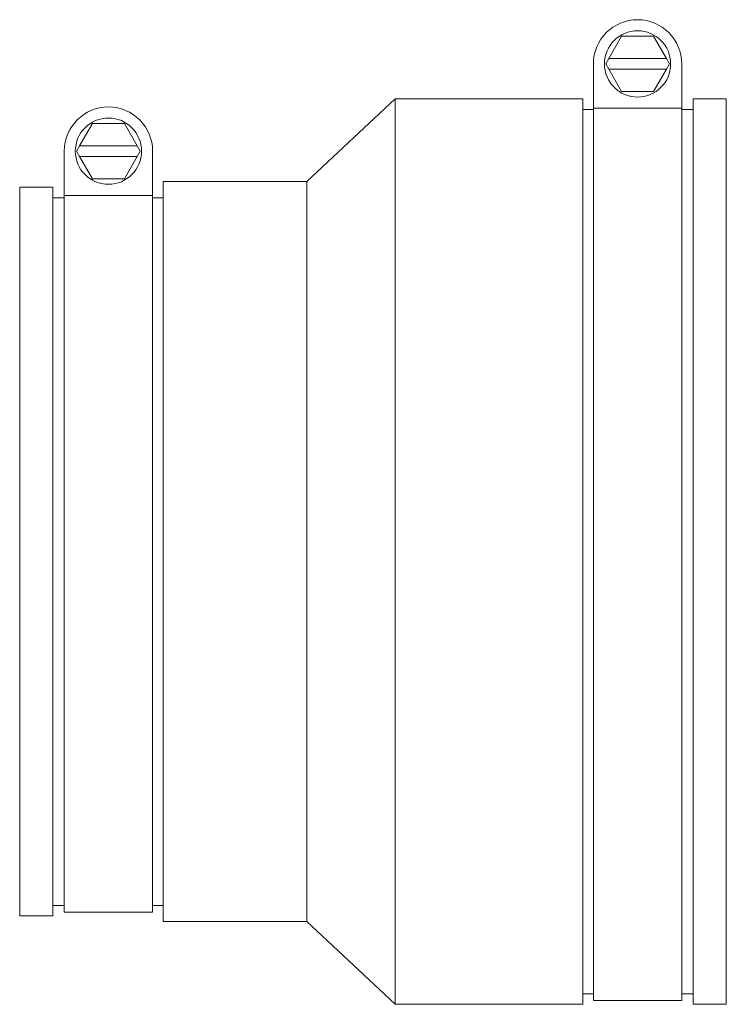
# Model space of a CAD drawing. Header units: inches. Extents: x 3.5 to 7.5, y 1.47 to 7.04.
import ezdxf

# ---------------------------------------------------------------- set-up
doc = ezdxf.new("R2010")
doc.units = ezdxf.units.IN
doc.header["$MEASUREMENT"] = 0
doc.layers.add('VISIBLE', color=7, linetype='Continuous', lineweight=0)

msp = doc.modelspace()

# ---------------------------------------------------------------- linework, layer by layer
at = {"layer": 'VISIBLE'}
for p, q in [((6.8299, 6.8204), (6.9028, 6.9467)), ((6.9028, 6.9467), (7.0832, 6.9467)), ((7.0832, 6.9467), (7.1561, 6.8204)), ((6.8126, 6.7904), (6.8299, 6.8204)), ((6.8299, 6.8204), (7.1561, 6.8204)), ((7.1561, 6.8204), (7.1734, 6.7904)), ((6.743, 6.5404), (6.743, 6.7904)), ((6.8299, 6.7604), (6.8126, 6.7904)), ((6.9028, 6.6342), (6.8299, 6.7604)), ((7.1561, 6.7604), (6.8299, 6.7604)), ((7.1561, 6.7604), (7.0832, 6.6342)), ((7.1734, 6.7904), (7.1561, 6.7604)), ((7.243, 6.7904), (7.243, 6.5404)), ((7.0832, 6.6342), (6.9028, 6.6342)), ((5.1205, 6.1243), (5.6205, 6.5926)), ((5.6205, 4.0306), (5.6205, 6.5926)), ((5.6205, 6.5926), (6.683, 6.5926)), ((6.683, 4.0306), (6.683, 6.5926)), ((7.308, 4.0306), (7.308, 6.5926)), ((7.308, 6.5926), (7.4955, 6.5926)), ((7.4955, 4.0306), (7.4955, 6.5926)), ((6.683, 6.5326), (6.743, 6.5326)), ((6.743, 1.4906), (6.743, 6.5404)), ((6.743, 6.5404), (7.243, 6.5404)), ((7.243, 6.5404), (7.243, 1.4906)), ((7.243, 6.5326), (7.308, 6.5326)), ((3.8349, 6.3264), (3.9078, 6.4526)), ((3.9078, 6.4526), (4.0882, 6.4526)), ((4.0882, 6.4526), (4.1611, 6.3264)), ((3.748, 6.0464), (3.748, 6.2964)), ((3.8176, 6.2964), (3.8349, 6.3264)), ((3.8349, 6.2664), (3.8176, 6.2964)), ((3.8349, 6.3264), (4.1611, 6.3264)), ((4.1611, 6.3264), (4.1784, 6.2964)), ((4.1784, 6.2964), (4.1611, 6.2664)), ((4.248, 6.2964), (4.248, 6.0464)), ((3.9078, 6.1401), (3.8349, 6.2664)), ((4.1611, 6.2664), (3.8349, 6.2664)), ((4.1611, 6.2664), (4.0882, 6.1401)), ((4.0882, 6.1401), (3.9078, 6.1401)), ((3.4955, 4.0306), (3.4955, 6.0926)), ((3.4955, 6.0926), (3.683, 6.0926)), ((3.683, 4.0306), (3.683, 6.0926)), ((4.308, 4.0306), (4.308, 6.1243)), ((4.308, 6.1243), (5.1205, 6.1243)), ((5.1205, 4.0306), (5.1205, 6.1243)), ((3.683, 6.0326), (3.748, 6.0326)), ((3.748, 6.0464), (3.748, 1.9906)), ((3.748, 6.0464), (4.248, 6.0464)), ((4.248, 1.9906), (4.248, 6.0464)), ((4.248, 6.0326), (4.308, 6.0326)), ((3.4955, 1.9686), (3.4955, 4.0306)), ((3.683, 1.9686), (3.683, 4.0306)), ((4.308, 1.9368), (4.308, 4.0306)), ((5.1205, 1.9368), (5.1205, 4.0306)), ((5.6205, 1.4686), (5.6205, 4.0306)), ((6.683, 1.4686), (6.683, 4.0306)), ((7.308, 1.4686), (7.308, 4.0306)), ((7.4955, 1.4686), (7.4955, 4.0306)), ((3.683, 2.0286), (3.748, 2.0286)), ((4.248, 2.0286), (4.308, 2.0286)), ((3.4955, 1.9686), (3.683, 1.9686)), ((3.748, 1.9906), (4.248, 1.9906)), ((4.308, 1.9368), (5.1205, 1.9368)), ((5.1205, 1.9368), (5.6205, 1.4686)), ((6.683, 1.5286), (6.743, 1.5286)), ((7.243, 1.5286), (7.308, 1.5286)), ((5.6205, 1.4686), (6.683, 1.4686)), ((6.743, 1.4906), (7.243, 1.4906)), ((7.308, 1.4686), (7.4955, 1.4686))]:
    msp.add_line(p, q, dxfattribs=at)
for centre in [(6.993, 6.7904), (3.998, 6.2964)]:
    msp.add_circle(centre, 0.1875, dxfattribs=at)
for centre in [(6.993, 6.7904), (3.998, 6.2964)]:
    msp.add_arc(centre, 0.25, 0, 180, dxfattribs=at)

doc.saveas('drawing.dxf')
